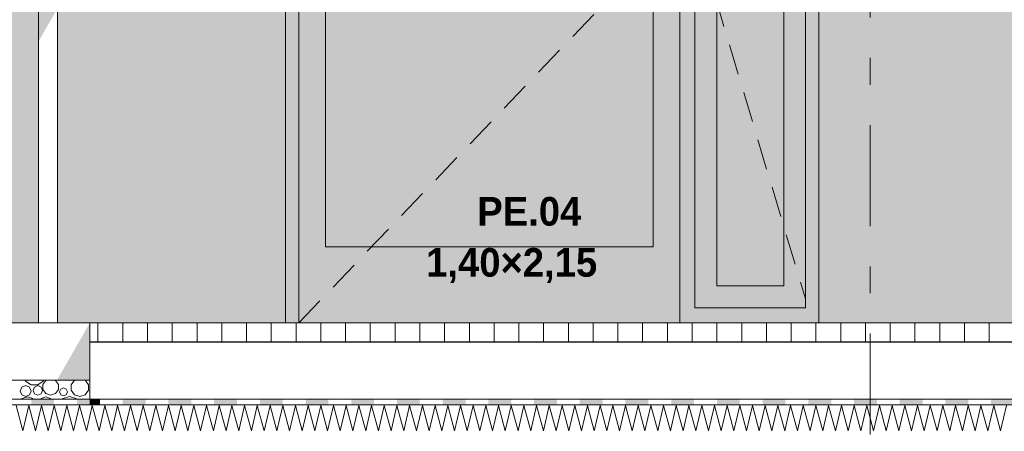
# Model space of a CAD drawing. Header units: millimetres. Extents: x -36476 to 2373, y -53000 to 10500.
# Tile 42 of 68: x -18991 to -16405, y 3276 to 4355. Entities that reach past the tile are written whole.
import ezdxf
from ezdxf.enums import TextEntityAlignment as Align

# ---------------------------------------------------------------- set-up
doc = ezdxf.new("R2010")
doc.units = ezdxf.units.MM
doc.header["$MEASUREMENT"] = 0
for name, pattern in [('_TIRET COURT 1', [150, 75, -75]), ('Axe', [546.805537, 264.583325, -105.833328, 70.555556, -105.833328]), ('Wipeout_Contour', [1000, 0, -1000])]:
    doc.linetypes.add(name, pattern=pattern)
for name, color, linetype in [('Nouveau_0', 7, 'Continuous'), ('Nouveau_2D - Dessin général', 7, 'Continuous'), ('Nouveau_2D - Etiquettes 50ème', 7, 'Continuous'), ('Nouveau__Constr - Poteaux', 7, 'Continuous'), ('Nouveau__Grille structurelle (axe_trame)', 7, 'Continuous'), ('Nouveau__Murs ext - Périphériques', 7, 'Continuous'), ('Nouveau__Sols - Dalles', 7, 'Continuous'), ('Nouveau_Portes Archicad', 7, 'Continuous')]:
    doc.layers.add(name, color=color, linetype=linetype)
doc.styles.add('STYLE_GENERE_1', font='arial.ttf')
doc.styles.add('STYLE_GENERE_3', font='GOTHIC.TTF')

# ---------------------------------------------------------------- blocks, each defined once
blk = doc.blocks.new('Élément de coupe_98')
at = {"layer": 'Nouveau__Murs ext - Périphériques', "linetype": 'Continuous', "lineweight": 13}
for points in [[(-25725.7, 4425.3), (-24825.7, 4425.3), (-24818.7, 4447.5), (-24824.5, 4447.5), (-24814.7, 4465.4), (-24807.7, 4465.4), (-24807.7, 4449.1), (-24804.7, 4449.1), (-24795.3, 4465.4), (-23234.7, 4465.4), (-23245.7, 4445.3), (-23245.7, 4425.3), (-22345.7, 4425.3), (-22338.7, 4447.5), (-22344.5, 4447.5), (-22334.7, 4465.4), (-22327.7, 4465.4), (-22327.7, 4449.1), (-22324.7, 4449.1), (-22315.3, 4465.4), (-20754.7, 4465.4), (-20765.7, 4445.3), (-20765.7, 4425.3), (-19962.5, 4425.3), (-20458.8, 3560), (-18941.4, 3560), (-18941.4, 6060), (-18961.4, 6060), (-18961.4, 4435), (-18981.4, 4435), (-18981.4, 6060), (-18978.9, 6060), (-18978.9, 6121.7), (-18989.4, 6121.7), (-19792.2, 4722.1), (-19792.2, 4540.6), (-19795.2, 4540.6), (-19795.2, 4553.4), (-20689.2, 4553.4), (-20689.2, 4540.6), (-20692.2, 4540.6), (-20692.2, 4557), (-22272.2, 4557), (-22272.2, 4540.6), (-22275.2, 4540.6), (-22275.2, 4553.4), (-23169.2, 4553.4), (-23169.2, 4540.6), (-23172.2, 4540.6), (-23172.2, 4557), (-24752.2, 4557), (-24752.2, 4540.6), (-24755.2, 4540.6), (-24755.2, 4553.4), (-25649.2, 4553.4), (-25649.2, 4540.6), (-25652.2, 4540.6), (-25652.2, 6060), (-25704.7, 5968.4), (-25704.7, 4483.8), (-25725.7, 4445.3)], [(-13994.4, 6060), (-18891.4, 6060), (-18891.4, 3560), (-18292.6, 3560), (-18292.6, 5710), (-16892.6, 5710), (-16892.6, 3560), (-15417.9, 3560), (-15392.6, 3604.1), (-15392.6, 5710), (-14184.7, 5710), (-13994.4, 6041.7)]]:
    blk.add_hatch(color=7, dxfattribs=at).paths.add_polyline_path(points)
blk = doc.blocks.new('Élément de coupe_99')
at = {"layer": 'Nouveau_Portes Archicad', "linetype": 'Continuous', "lineweight": 13}
for points in [[(-18292.6, 5650), (-18257.6, 5650), (-17257.6, 5650), (-17217.6, 5650), (-16927.6, 5650), (-16892.6, 5650), (-16892.6, 5710), (-18292.6, 5710)], [(-18292.6, 3560), (-18257.6, 3560), (-18257.6, 5650), (-18292.6, 5650)], [(-18257.6, 5650), (-18257.6, 5600), (-18187.6, 5600), (-17327.6, 5600), (-17257.6, 5600), (-17257.6, 5650)], [(-17257.6, 3560), (-17217.6, 3560), (-17217.6, 3600), (-17217.6, 5650), (-17257.6, 5650)], [(-16927.6, 5650), (-17217.6, 5650), (-17217.6, 5593), (-17160.6, 5593), (-16984.6, 5593), (-16927.6, 5593)], [(-16927.6, 5650), (-16927.6, 3600), (-16927.6, 3560), (-16892.6, 3560), (-16892.6, 5650)], [(-18257.6, 5600), (-18257.6, 3760), (-18187.6, 3760), (-18187.6, 5600)], [(-18187.6, 3760), (-17327.6, 3760), (-17327.6, 4445.2), (-17328.4, 4446.1), (-17330.7, 4450.4), (-17332.1, 4455.1), (-17332.6, 4460), (-17332.1, 4464.9), (-17330.7, 4469.6), (-17328.4, 4473.9), (-17327.6, 4474.8), (-17327.6, 4545.2), (-17328.4, 4546.1), (-17330.7, 4550.4), (-17331.4, 4553), (-17417.6, 4553), (-17417.6, 4567), (-17331.4, 4567), (-17330.7, 4569.6), (-17328.4, 4573.9), (-17327.6, 4574.8), (-17327.6, 5600), (-18187.6, 5600)], [(-17257.6, 5600), (-17327.6, 5600), (-17327.6, 4574.8), (-17325.2, 4577.7), (-17321.5, 4580.8), (-17317.1, 4583.1), (-17312.4, 4584.5), (-17307.6, 4585), (-17302.7, 4584.5), (-17298, 4583.1), (-17293.7, 4580.8), (-17289.9, 4577.7), (-17286.8, 4573.9), (-17284.5, 4569.6), (-17283, 4564.9), (-17282.6, 4560), (-17283, 4555.1), (-17284.5, 4550.4), (-17286.8, 4546.1), (-17289.9, 4542.3), (-17293.7, 4539.2), (-17298, 4536.9), (-17302.7, 4535.5), (-17307.6, 4535), (-17312.4, 4535.5), (-17317.1, 4536.9), (-17321.5, 4539.2), (-17325.2, 4542.3), (-17327.6, 4545.2), (-17327.6, 4474.8), (-17325.2, 4477.7), (-17321.5, 4480.8), (-17317.1, 4483.1), (-17312.4, 4484.5), (-17307.6, 4485), (-17302.7, 4484.5), (-17298, 4483.1), (-17293.7, 4480.8), (-17289.9, 4477.7), (-17286.8, 4473.9), (-17284.5, 4469.6), (-17283, 4464.9), (-17282.6, 4460), (-17283, 4455.1), (-17284.5, 4450.4), (-17286.8, 4446.1), (-17289.9, 4442.3), (-17293.7, 4439.2), (-17298, 4436.9), (-17302.7, 4435.5), (-17307.6, 4435), (-17312.4, 4435.5), (-17317.1, 4436.9), (-17321.5, 4439.2), (-17325.2, 4442.3), (-17327.6, 4445.2), (-17327.6, 3760), (-17257.6, 3760)], [(-17160.6, 5593), (-17217.6, 5593), (-17217.6, 3657), (-17160.6, 3657)], [(-16984.6, 3657), (-16984.6, 5593), (-17160.6, 5593), (-17160.6, 3657)], [(-16984.6, 3657), (-16927.6, 3657), (-16927.6, 5593), (-16984.6, 5593)], [(-17330.7, 4569.6), (-17331.4, 4567), (-17307.6, 4567), (-17306.2, 4566.9), (-17304.9, 4566.5), (-17303.7, 4565.8), (-17302.6, 4564.9), (-17301.7, 4563.9), (-17301.1, 4562.7), (-17300.7, 4561.4), (-17300.6, 4560), (-17300.7, 4558.6), (-17301.1, 4557.3), (-17301.7, 4556.1), (-17302.6, 4555.1), (-17303.7, 4554.2), (-17304.9, 4553.5), (-17306.2, 4553.1), (-17307.6, 4553), (-17331.4, 4553), (-17330.7, 4550.4), (-17328.4, 4546.1), (-17325.2, 4542.3), (-17321.5, 4539.2), (-17317.1, 4536.9), (-17312.4, 4535.5), (-17307.6, 4535), (-17302.7, 4535.5), (-17298, 4536.9), (-17293.7, 4539.2), (-17289.9, 4542.3), (-17286.8, 4546.1), (-17284.5, 4550.4), (-17283, 4555.1), (-17282.6, 4560), (-17283, 4564.9), (-17284.5, 4569.6), (-17286.8, 4573.9), (-17289.9, 4577.7), (-17293.7, 4580.8), (-17298, 4583.1), (-17302.7, 4584.5), (-17307.6, 4585), (-17312.4, 4584.5), (-17317.1, 4583.1), (-17321.5, 4580.8), (-17325.2, 4577.7), (-17328.4, 4573.9)], [(-17326.6, 4567), (-17417.6, 4567), (-17417.6, 4566.9), (-17326.4, 4566.9)], [(-17326.4, 4566.9), (-17417.6, 4566.9), (-17417.6, 4566.5), (-17326.2, 4566.5)], [(-17326.2, 4566.5), (-17417.6, 4566.5), (-17417.6, 4565.8), (-17326.1, 4565.8)], [(-17326.1, 4565.8), (-17417.6, 4565.8), (-17417.6, 4564.9), (-17325.9, 4564.9)], [(-17325.9, 4564.9), (-17417.6, 4564.9), (-17417.6, 4563.9), (-17325.8, 4563.9)], [(-17325.8, 4563.9), (-17417.6, 4563.9), (-17417.6, 4562.7), (-17325.7, 4562.7)], [(-17325.7, 4562.7), (-17417.6, 4562.7), (-17417.6, 4561.4), (-17325.7, 4561.4)], [(-17325.7, 4561.4), (-17417.6, 4561.4), (-17417.6, 4560), (-17325.6, 4560)], [(-17325.6, 4560), (-17417.6, 4560), (-17417.6, 4558.6), (-17325.7, 4558.6)], [(-17325.7, 4558.6), (-17417.6, 4558.6), (-17417.6, 4557.3), (-17325.7, 4557.3)], [(-17325.7, 4557.3), (-17417.6, 4557.3), (-17417.6, 4556.1), (-17325.8, 4556.1)], [(-17325.8, 4556.1), (-17417.6, 4556.1), (-17417.6, 4555.1), (-17325.9, 4555.1)], [(-17325.9, 4555.1), (-17417.6, 4555.1), (-17417.6, 4554.2), (-17326.1, 4554.2)], [(-17326.1, 4554.2), (-17417.6, 4554.2), (-17417.6, 4553.5), (-17326.2, 4553.5)], [(-17326.2, 4553.5), (-17417.6, 4553.5), (-17417.6, 4553.1), (-17326.4, 4553.1)], [(-17326.4, 4553.1), (-17417.6, 4553.1), (-17417.6, 4553), (-17326.6, 4553)], [(-17317.1, 4567), (-17326.6, 4567), (-17326.4, 4566.9), (-17316.4, 4566.9)], [(-17316.4, 4553.1), (-17326.4, 4553.1), (-17326.6, 4553), (-17317.1, 4553)], [(-17316.4, 4566.9), (-17326.4, 4566.9), (-17326.2, 4566.5), (-17315.7, 4566.5)], [(-17315.7, 4553.5), (-17326.2, 4553.5), (-17326.4, 4553.1), (-17316.4, 4553.1)], [(-17315.7, 4566.5), (-17326.2, 4566.5), (-17326.1, 4565.8), (-17315.1, 4565.8)], [(-17315.1, 4554.2), (-17326.1, 4554.2), (-17326.2, 4553.5), (-17315.7, 4553.5)], [(-17315.1, 4565.8), (-17326.1, 4565.8), (-17325.9, 4564.9), (-17314.5, 4564.9)], [(-17314.5, 4555.1), (-17325.9, 4555.1), (-17326.1, 4554.2), (-17315.1, 4554.2)], [(-17314.5, 4564.9), (-17325.9, 4564.9), (-17325.8, 4563.9), (-17314.1, 4563.9)], [(-17314.1, 4556.1), (-17325.8, 4556.1), (-17325.9, 4555.1), (-17314.5, 4555.1)], [(-17314.1, 4563.9), (-17325.8, 4563.9), (-17325.7, 4562.7), (-17313.7, 4562.7)], [(-17313.7, 4557.3), (-17325.7, 4557.3), (-17325.8, 4556.1), (-17314.1, 4556.1)], [(-17313.7, 4562.7), (-17325.7, 4562.7), (-17325.7, 4561.4), (-17313.5, 4561.4)], [(-17313.5, 4561.4), (-17325.7, 4561.4), (-17325.6, 4560), (-17313.4, 4560)], [(-17313.4, 4560), (-17325.6, 4560), (-17325.7, 4558.6), (-17313.5, 4558.6)], [(-17313.5, 4558.6), (-17325.7, 4558.6), (-17325.7, 4557.3), (-17313.7, 4557.3)], [(-17310.1, 4567), (-17317.1, 4567), (-17316.4, 4566.9), (-17308.9, 4566.9)], [(-17308.9, 4553.1), (-17316.4, 4553.1), (-17317.1, 4553), (-17310.1, 4553)], [(-17308.9, 4566.9), (-17316.4, 4566.9), (-17315.7, 4566.5), (-17307.7, 4566.5)], [(-17307.7, 4553.5), (-17315.7, 4553.5), (-17316.4, 4553.1), (-17308.9, 4553.1)], [(-17307.7, 4566.5), (-17315.7, 4566.5), (-17315.1, 4565.8), (-17306.6, 4565.8)], [(-17306.6, 4554.2), (-17315.1, 4554.2), (-17315.7, 4553.5), (-17307.7, 4553.5)], [(-17306.6, 4565.8), (-17315.1, 4565.8), (-17314.5, 4564.9), (-17305.7, 4564.9)], [(-17305.7, 4555.1), (-17314.5, 4555.1), (-17315.1, 4554.2), (-17306.6, 4554.2)], [(-17305.7, 4564.9), (-17314.5, 4564.9), (-17314.1, 4563.9), (-17304.9, 4563.9)], [(-17304.9, 4556.1), (-17314.1, 4556.1), (-17314.5, 4555.1), (-17305.7, 4555.1)], [(-17304.9, 4563.9), (-17314.1, 4563.9), (-17313.7, 4562.7), (-17304.3, 4562.7)], [(-17304.3, 4557.3), (-17313.7, 4557.3), (-17314.1, 4556.1), (-17304.9, 4556.1)], [(-17304.3, 4562.7), (-17313.7, 4562.7), (-17313.5, 4561.4), (-17304, 4561.4)], [(-17304, 4558.6), (-17313.5, 4558.6), (-17313.7, 4557.3), (-17304.3, 4557.3)], [(-17304, 4561.4), (-17313.5, 4561.4), (-17313.4, 4560), (-17303.8, 4560)], [(-17303.8, 4560), (-17313.4, 4560), (-17313.5, 4558.6), (-17304, 4558.6)], [(-17307.6, 4567), (-17310.1, 4567), (-17308.9, 4566.9), (-17306.2, 4566.9)], [(-17306.2, 4553.1), (-17308.9, 4553.1), (-17310.1, 4553), (-17307.6, 4553)], [(-17306.2, 4566.9), (-17308.9, 4566.9), (-17307.7, 4566.5), (-17304.9, 4566.5)], [(-17304.9, 4553.5), (-17307.7, 4553.5), (-17308.9, 4553.1), (-17306.2, 4553.1)], [(-17304.9, 4566.5), (-17307.7, 4566.5), (-17306.6, 4565.8), (-17303.7, 4565.8)], [(-17303.7, 4554.2), (-17306.6, 4554.2), (-17307.7, 4553.5), (-17304.9, 4553.5)], [(-17303.7, 4565.8), (-17306.6, 4565.8), (-17305.7, 4564.9), (-17302.6, 4564.9)], [(-17302.6, 4555.1), (-17305.7, 4555.1), (-17306.6, 4554.2), (-17303.7, 4554.2)], [(-17302.6, 4564.9), (-17305.7, 4564.9), (-17304.9, 4563.9), (-17301.7, 4563.9)], [(-17301.7, 4556.1), (-17304.9, 4556.1), (-17305.7, 4555.1), (-17302.6, 4555.1)], [(-17301.7, 4563.9), (-17304.9, 4563.9), (-17304.3, 4562.7), (-17301.1, 4562.7)], [(-17301.1, 4557.3), (-17304.3, 4557.3), (-17304.9, 4556.1), (-17301.7, 4556.1)], [(-17301.1, 4562.7), (-17304.3, 4562.7), (-17304, 4561.4), (-17300.7, 4561.4)], [(-17300.7, 4558.6), (-17304, 4558.6), (-17304.3, 4557.3), (-17301.1, 4557.3)], [(-17300.7, 4561.4), (-17304, 4561.4), (-17303.8, 4560), (-17300.6, 4560)], [(-17300.6, 4560), (-17303.8, 4560), (-17304, 4558.6), (-17300.7, 4558.6)], [(-17313.6, 4447), (-17301.6, 4447), (-17301.6, 4473), (-17313.6, 4473)], [(-18257.6, 3760), (-18257.6, 3560), (-17257.6, 3560), (-17257.6, 3760), (-17327.6, 3760), (-18187.6, 3760)], [(-17217.6, 3657), (-17217.6, 3600), (-16927.6, 3600), (-16927.6, 3657), (-16984.6, 3657), (-17160.6, 3657)], [(-17217.6, 3600), (-17217.6, 3560), (-16927.6, 3560), (-16927.6, 3600)]]:
    blk.add_hatch(color=7, dxfattribs=at).paths.add_polyline_path(points)
h = blk.add_hatch(color=7, dxfattribs=at)
h.paths.add_polyline_path([(-17332.6, 4460), (-17332.1, 4455.1), (-17330.7, 4450.4), (-17328.4, 4446.1), (-17325.2, 4442.3), (-17321.5, 4439.2), (-17317.1, 4436.9), (-17312.4, 4435.5), (-17307.6, 4435), (-17302.7, 4435.5), (-17298, 4436.9), (-17293.7, 4439.2), (-17289.9, 4442.3), (-17286.8, 4446.1), (-17284.5, 4450.4), (-17283, 4455.1), (-17282.6, 4460), (-17283, 4464.9), (-17284.5, 4469.6), (-17286.8, 4473.9), (-17289.9, 4477.7), (-17293.7, 4480.8), (-17298, 4483.1), (-17302.7, 4484.5), (-17307.6, 4485), (-17312.4, 4484.5), (-17317.1, 4483.1), (-17321.5, 4480.8), (-17325.2, 4477.7), (-17328.4, 4473.9), (-17330.7, 4469.6), (-17332.1, 4464.9)])
h.paths.add_polyline_path([(-17301.6, 4447), (-17313.6, 4447), (-17313.6, 4473), (-17301.6, 4473)], flags=0)
at = {"layer": 'Nouveau_Portes Archicad', "color": 7, "linetype": 'Continuous', "lineweight": 5}
for p, q in [((-18292.6, 3560), (-18292.6, 5710)), ((-18292.6, 5710), (-16892.6, 5710)), ((-16892.6, 5710), (-16892.6, 3560))]:
    blk.add_line(p, q, dxfattribs=at)
at = {"layer": 'Nouveau_Portes Archicad', "color": 7, "linetype": 'Continuous', "lineweight": 13}
for p, q in [((-18257.6, 5650), (-18202.3, 5592.2)), ((-18257.6, 5650), (-18257.6, 5600)), ((-17257.6, 5650), (-18257.6, 5650)), ((-17257.6, 5600), (-17257.6, 5650)), ((-17217.6, 5650), (-17217.6, 3600)), ((-16927.6, 5650), (-17217.6, 5650)), ((-16927.6, 3600), (-16927.6, 5650)), ((-16927.6, 5626.6), (-16940.5, 5583.4)), ((-18257.6, 5600), (-18257.6, 3760)), ((-18187.6, 3760), (-18187.6, 5600)), ((-18187.6, 5600), (-17327.6, 5600)), ((-17327.6, 5600), (-17327.6, 4574.8)), ((-17257.6, 3760), (-17257.6, 5600)), ((-17160.6, 5593), (-17160.6, 3657)), ((-16984.6, 5593), (-17160.6, 5593)), ((-16984.6, 3657), (-16984.6, 5593)), ((-18167.7, 5556.1), (-18112.4, 5498.3)), ((-16954.9, 5535.5), (-16977.8, 5458.8)), ((-18077.8, 5462.2), (-18022.5, 5404.4)), ((-16992.2, 5410.9), (-17015.1, 5334.3)), ((-17987.9, 5368.2), (-17932.6, 5310.4)), ((-17898, 5274.3), (-17842.7, 5216.5)), ((-17029.5, 5286.4), (-17052.4, 5209.8)), ((-17808.2, 5180.4), (-17752.9, 5122.6)), ((-17066.8, 5161.9), (-17089.7, 5085.2)), ((-17718.3, 5086.5), (-17663, 5028.7)), ((-17104.1, 5037.3), (-17127, 4960.7)), ((-17628.4, 4992.5), (-17573.1, 4934.7)), ((-17141.4, 4912.8), (-17160.6, 4848.7)), ((-17538.5, 4898.6), (-17483.2, 4840.8)), ((-17160.6, 4848.7), (-17164.3, 4836.2)), ((-17448.7, 4804.7), (-17393.3, 4746.9)), ((-17178.7, 4788.3), (-17201.6, 4711.6)), ((-17358.8, 4710.8), (-17312.9, 4662.8)), ((-17204.6, 4701.6), (-17217.6, 4658.4)), ((-17312.9, 4662.8), (-17257.6, 4605)), ((-17287, 4574.2), (-17257.6, 4605)), ((-17328.4, 4573.9), (-17325.2, 4577.7)), ((-17325.2, 4577.7), (-17321.5, 4580.8)), ((-17321.5, 4580.8), (-17317.1, 4583.1)), ((-17317.1, 4583.1), (-17312.4, 4584.5)), ((-17312.4, 4584.5), (-17307.6, 4585)), ((-17307.6, 4585), (-17302.7, 4584.5)), ((-17302.7, 4584.5), (-17298, 4583.1)), ((-17298, 4583.1), (-17293.7, 4580.8)), ((-17293.7, 4580.8), (-17289.9, 4577.7)), ((-17289.9, 4577.7), (-17286.8, 4573.9)), ((-17204.6, 4548.4), (-17217.6, 4591.6)), ((-17417.6, 4567), (-17417.6, 4566.9)), ((-17326.6, 4567), (-17417.6, 4567)), ((-17417.6, 4566.9), (-17417.6, 4566.5)), ((-17417.6, 4566.5), (-17417.6, 4565.8)), ((-17417.6, 4565.8), (-17417.6, 4564.9)), ((-17417.6, 4564.9), (-17417.6, 4563.9)), ((-17417.6, 4563.9), (-17417.6, 4562.7)), ((-17417.6, 4562.7), (-17417.6, 4561.4)), ((-17417.6, 4561.4), (-17417.6, 4560)), ((-17417.6, 4560), (-17417.6, 4558.6)), ((-17417.6, 4558.6), (-17417.6, 4557.3)), ((-17417.6, 4557.3), (-17417.6, 4556.1)), ((-17417.6, 4556.1), (-17417.6, 4555.1)), ((-17417.6, 4555.1), (-17417.6, 4554.2)), ((-17417.6, 4554.2), (-17417.6, 4553.5)), ((-17417.6, 4553.5), (-17417.6, 4553.1)), ((-17417.6, 4553.1), (-17417.6, 4553)), ((-17326.6, 4553), (-17417.6, 4553)), ((-17331.4, 4567), (-17330.7, 4569.6)), ((-17330.7, 4550.4), (-17331.4, 4553)), ((-17330.7, 4569.6), (-17328.4, 4573.9)), ((-17328.4, 4546.1), (-17330.7, 4550.4)), ((-17317.1, 4567), (-17326.6, 4567)), ((-17317.1, 4553), (-17326.6, 4553)), ((-17310.1, 4567), (-17317.1, 4567)), ((-17310.1, 4553), (-17317.1, 4553)), ((-17315.1, 4565.8), (-17314.5, 4564.9)), ((-17314.5, 4555.1), (-17315.1, 4554.2)), ((-17314.5, 4564.9), (-17314.1, 4563.9)), ((-17314.1, 4556.1), (-17314.5, 4555.1)), ((-17314.1, 4563.9), (-17313.7, 4562.7)), ((-17313.7, 4557.3), (-17314.1, 4556.1)), ((-17313.7, 4562.7), (-17313.5, 4561.4)), ((-17313.5, 4558.6), (-17313.7, 4557.3)), ((-17313.5, 4561.4), (-17313.4, 4560)), ((-17313.4, 4560), (-17313.5, 4558.6)), ((-17307.6, 4567), (-17310.1, 4567)), ((-17307.6, 4553), (-17310.1, 4553)), ((-17307.6, 4567), (-17306.2, 4566.9)), ((-17306.2, 4553.1), (-17307.6, 4553)), ((-17306.6, 4565.8), (-17305.7, 4564.9)), ((-17305.7, 4555.1), (-17306.6, 4554.2)), ((-17306.2, 4566.9), (-17304.9, 4566.5)), ((-17304.9, 4553.5), (-17306.2, 4553.1)), ((-17305.7, 4564.9), (-17304.9, 4563.9)), ((-17304.9, 4556.1), (-17305.7, 4555.1)), ((-17304.9, 4566.5), (-17303.7, 4565.8)), ((-17304.9, 4563.9), (-17304.3, 4562.7)), ((-17304.3, 4557.3), (-17304.9, 4556.1)), ((-17303.7, 4554.2), (-17304.9, 4553.5)), ((-17304.3, 4562.7), (-17304, 4561.4)), ((-17304, 4558.6), (-17304.3, 4557.3)), ((-17304, 4561.4), (-17303.8, 4560)), ((-17303.8, 4560), (-17304, 4558.6)), ((-17303.7, 4565.8), (-17302.6, 4564.9)), ((-17302.6, 4555.1), (-17303.7, 4554.2)), ((-17302.6, 4564.9), (-17301.7, 4563.9)), ((-17301.7, 4556.1), (-17302.6, 4555.1)), ((-17301.7, 4563.9), (-17301.1, 4562.7)), ((-17301.1, 4557.3), (-17301.7, 4556.1)), ((-17301.1, 4562.7), (-17300.7, 4561.4)), ((-17300.7, 4558.6), (-17301.1, 4557.3)), ((-17300.7, 4561.4), (-17300.6, 4560)), ((-17300.6, 4560), (-17300.7, 4558.6)), ((-17286.8, 4573.9), (-17284.5, 4569.6)), ((-17284.5, 4550.4), (-17286.8, 4546.1)), ((-17284.5, 4569.6), (-17283, 4564.9)), ((-17283, 4555.1), (-17284.5, 4550.4)), ((-17283, 4564.9), (-17282.6, 4560)), ((-17282.6, 4560), (-17283, 4555.1)), ((-17358.8, 4499.2), (-17320.8, 4538.9)), ((-17325.2, 4542.3), (-17328.4, 4546.1)), ((-17327.6, 4545.2), (-17327.6, 4474.8)), ((-17321.5, 4539.2), (-17325.2, 4542.3)), ((-17317.1, 4536.9), (-17321.5, 4539.2)), ((-17312.4, 4535.5), (-17317.1, 4536.9)), ((-17307.6, 4535), (-17312.4, 4535.5)), ((-17302.7, 4535.5), (-17307.6, 4535)), ((-17298, 4536.9), (-17302.7, 4535.5)), ((-17293.7, 4539.2), (-17298, 4536.9)), ((-17289.9, 4542.3), (-17293.7, 4539.2)), ((-17286.8, 4546.1), (-17289.9, 4542.3)), ((-17178.7, 4461.7), (-17201.6, 4538.4)), ((-17330.7, 4469.6), (-17328.4, 4473.9)), ((-17328.4, 4473.9), (-17325.2, 4477.7)), ((-17325.2, 4477.7), (-17321.5, 4480.8)), ((-17321.5, 4480.8), (-17317.1, 4483.1)), ((-17317.1, 4483.1), (-17312.4, 4484.5)), ((-17301.6, 4473), (-17313.6, 4473)), ((-17313.6, 4473), (-17313.6, 4447)), ((-17312.4, 4484.5), (-17307.6, 4485)), ((-17307.6, 4485), (-17302.7, 4484.5)), ((-17302.7, 4484.5), (-17298, 4483.1)), ((-17301.6, 4447), (-17301.6, 4473)), ((-17298, 4483.1), (-17293.7, 4480.8)), ((-17293.7, 4480.8), (-17289.9, 4477.7)), ((-17289.9, 4477.7), (-17286.8, 4473.9)), ((-17286.8, 4473.9), (-17284.5, 4469.6)), ((-17448.7, 4405.3), (-17393.3, 4463.1)), ((-17332.6, 4460), (-17332.1, 4464.9)), ((-17332.1, 4455.1), (-17332.6, 4460)), ((-17332.1, 4464.9), (-17330.7, 4469.6)), ((-17330.7, 4450.4), (-17332.1, 4455.1)), ((-17328.4, 4446.1), (-17330.7, 4450.4)), ((-17313.6, 4447), (-17301.6, 4447)), ((-17284.5, 4450.4), (-17286.8, 4446.1)), ((-17284.5, 4469.6), (-17283, 4464.9)), ((-17283, 4455.1), (-17284.5, 4450.4)), ((-17283, 4464.9), (-17282.6, 4460)), ((-17282.6, 4460), (-17283, 4455.1)), ((-17325.2, 4442.3), (-17328.4, 4446.1)), ((-17327.6, 4445.2), (-17327.6, 3760)), ((-17321.5, 4439.2), (-17325.2, 4442.3)), ((-17317.1, 4436.9), (-17321.5, 4439.2)), ((-17312.4, 4435.5), (-17317.1, 4436.9)), ((-17307.6, 4435), (-17312.4, 4435.5)), ((-17302.7, 4435.5), (-17307.6, 4435)), ((-17298, 4436.9), (-17302.7, 4435.5)), ((-17293.7, 4439.2), (-17298, 4436.9)), ((-17289.9, 4442.3), (-17293.7, 4439.2)), ((-17286.8, 4446.1), (-17289.9, 4442.3)), ((-17160.6, 4401.3), (-17164.3, 4413.8)), ((-17141.4, 4337.2), (-17160.6, 4401.3)), ((-17538.5, 4311.4), (-17483.2, 4369.2)), ((-17628.4, 4217.5), (-17573.1, 4275.3)), ((-17104.1, 4212.7), (-17127, 4289.3)), ((-17718.3, 4123.5), (-17663, 4181.3)), ((-17066.8, 4088.1), (-17089.7, 4164.8)), ((-17808.2, 4029.6), (-17752.9, 4087.4)), ((-17029.5, 3963.6), (-17052.4, 4040.2)), ((-17898, 3935.7), (-17842.7, 3993.5)), ((-16992.2, 3839.1), (-17015.1, 3915.7)), ((-17987.9, 3841.8), (-17932.6, 3899.6)), ((-18077.8, 3747.8), (-18022.5, 3805.6)), ((-16954.9, 3714.5), (-16977.8, 3791.2)), ((-18257.6, 3760), (-18257.6, 3560)), ((-17327.6, 3760), (-18187.6, 3760)), ((-17257.6, 3560), (-17257.6, 3760)), ((-18167.7, 3653.9), (-18112.4, 3711.7)), ((-17160.6, 3657), (-16984.6, 3657)), ((-16927.6, 3623.4), (-16940.5, 3666.6)), ((-18257.6, 3560), (-18202.3, 3617.8)), ((-17217.6, 3600), (-16927.6, 3600))]:
    blk.add_line(p, q, dxfattribs=at)
blk = doc.blocks.new('*X121')
at = {"layer": 'Nouveau__Sols - Dalles', "color": 7, "linetype": 'Continuous', "lineweight": 5}
for p, q in [((-18985, 3391.3), (-18989.1, 3381.2)), ((-18974.8, 3395.5), (-18985, 3391.3)), ((-18976.2, 3410), (-18974.9, 3407.3)), ((-18974.9, 3407.3), (-18960.4, 3398)), ((-18964.7, 3391.3), (-18974.8, 3395.5)), ((-18960.6, 3381.2), (-18964.7, 3391.3)), ((-18960.4, 3398), (-18943.2, 3398)), ((-18951.8, 3391.9), (-18955.5, 3383)), ((-18942.9, 3395.5), (-18951.8, 3391.9)), ((-18943.2, 3398), (-18928.7, 3407.3)), ((-18934.1, 3391.9), (-18942.9, 3395.5)), ((-18930.4, 3383), (-18934.1, 3391.9)), ((-18921.8, 3409.1), (-18929.5, 3398.4)), ((-18929.5, 3398.4), (-18929.5, 3385.3)), ((-18928.7, 3407.3), (-18927.4, 3410)), ((-18918.9, 3410), (-18921.8, 3409.1)), ((-18896.7, 3409.1), (-18899.6, 3410)), ((-18889, 3398.4), (-18896.7, 3409.1)), ((-18889, 3385.3), (-18889, 3398.4)), ((-18882.9, 3386.5), (-18885.9, 3379.2)), ((-18875.6, 3389.5), (-18882.9, 3386.5)), ((-18880.9, 3410), (-18880, 3409.7)), ((-18880, 3409.7), (-18879.1, 3410)), ((-18868.3, 3386.5), (-18875.6, 3389.5)), ((-18865.2, 3379.2), (-18868.3, 3386.5)), ((-18846.4, 3409.9), (-18855, 3398.1)), ((-18855, 3398.1), (-18855, 3383.5)), ((-18846.2, 3410), (-18846.4, 3409.9)), ((-18818.6, 3409.9), (-18818.9, 3410)), ((-18810, 3398.1), (-18818.6, 3409.9)), ((-18810, 3383.5), (-18810, 3398.1)), ((-18989.1, 3381.2), (-18985, 3371.1)), ((-18984, 3361.8), (-18985.4, 3360)), ((-18985, 3371.1), (-18974.8, 3366.9)), ((-18970, 3366.4), (-18984, 3361.8)), ((-18974.8, 3366.9), (-18964.7, 3371.1)), ((-18956, 3361.8), (-18970, 3366.4)), ((-18964.7, 3371.1), (-18960.6, 3381.2)), ((-18954.7, 3360), (-18956, 3361.8)), ((-18955.5, 3383), (-18951.8, 3374.1)), ((-18951.8, 3374.1), (-18942.9, 3370.5)), ((-18942.9, 3370.5), (-18934.1, 3374.1)), ((-18934.3, 3361.7), (-18935.3, 3360)), ((-18922, 3366.1), (-18934.3, 3361.7)), ((-18934.1, 3374.1), (-18930.4, 3383)), ((-18929.5, 3385.3), (-18921.8, 3374.6)), ((-18909.7, 3361.7), (-18922, 3366.1)), ((-18921.8, 3374.6), (-18909.2, 3370.6)), ((-18908.7, 3360), (-18909.7, 3361.7)), ((-18909.2, 3370.6), (-18896.7, 3374.6)), ((-18896.7, 3374.6), (-18889, 3385.3)), ((-18885.9, 3379.2), (-18882.9, 3371.8)), ((-18882.9, 3371.8), (-18875.6, 3368.8)), ((-18876.5, 3362.1), (-18878.3, 3360)), ((-18859.9, 3366.9), (-18876.5, 3362.1)), ((-18875.6, 3368.8), (-18868.3, 3371.8)), ((-18868.3, 3371.8), (-18865.2, 3379.2)), ((-18843.4, 3362.1), (-18859.9, 3366.9)), ((-18855, 3383.5), (-18846.4, 3371.6)), ((-18846.4, 3371.6), (-18832.5, 3367.1)), ((-18841.6, 3360), (-18843.4, 3362.1)), ((-18832.5, 3367.1), (-18818.6, 3371.6)), ((-18818.6, 3371.6), (-18810, 3383.5)), ((-18806.4, 3383.3), (-18807.3, 3381.2)), ((-18807.3, 3381.2), (-18806.4, 3379.2))]:
    blk.add_line(p, q, dxfattribs=at)
blk = doc.blocks.new('*X122')
at = {"layer": 'Nouveau__Sols - Dalles', "color": 7, "linetype": 'Continuous', "lineweight": 5}
for p, q in [((-19000, 3343.3), (-18982.1, 3276.7)), ((-18982.1, 3276.7), (-18966.7, 3343.3)), ((-18966.7, 3343.3), (-18948.8, 3276.7)), ((-18948.8, 3276.7), (-18933.3, 3343.3)), ((-18933.3, 3343.3), (-18915.5, 3276.7)), ((-18915.5, 3276.7), (-18900, 3343.3)), ((-18900, 3343.3), (-18882.1, 3276.7)), ((-18882.1, 3276.7), (-18866.7, 3343.3)), ((-18866.7, 3343.3), (-18848.8, 3276.7)), ((-18848.8, 3276.7), (-18833.3, 3343.3)), ((-18833.3, 3343.3), (-18815.5, 3276.7)), ((-18815.5, 3276.7), (-18806.4, 3315.6))]:
    blk.add_line(p, q, dxfattribs=at)
blk = doc.blocks.new('*X123')
at = {"layer": 'Nouveau__Sols - Dalles', "linetype": 'Continuous', "lineweight": 5}
for points in [[(-18900, 3360), (-18960, 3360), (-18960, 3345), (-18900, 3345)], [(-18806.4, 3360), (-18840, 3360), (-18840, 3345), (-18806.4, 3345)]]:
    blk.add_hatch(color=7, dxfattribs=at).paths.add_polyline_path(points)
blk = doc.blocks.new('Élément de coupe_116')
at = {"layer": 'Nouveau__Sols - Dalles', "color": 7, "linetype": 'Continuous', "lineweight": 5}
for p, q in [((-18806.4, 3410), (-26957.6, 3410)), ((-18806.4, 3345), (-27125.6, 3345))]:
    blk.add_line(p, q, dxfattribs=at)
at = {"layer": 'Nouveau__Sols - Dalles', "color": 7, "linetype": 'Continuous', "lineweight": 5, "flags": 128}
blk.add_lwpolyline([(-18806.4, 3360), (-26957.6, 3360), (-26975.6, 3360), (-27115.6, 3360), (-27125.6, 3360)], dxfattribs=at)
at = {"layer": 'Nouveau__Sols - Dalles', "lineweight": 0}
for name in ['*X121', '*X122', '*X123']:
    blk.add_blockref(name, (0, 0), dxfattribs=at)
blk = doc.blocks.new('*X164')
at = {"layer": 'Nouveau__Sols - Dalles', "color": 7, "linetype": 'Continuous', "lineweight": 5}
for p, q in [((-18806.4, 3315.6), (-18800, 3343.3)), ((-18800, 3343.3), (-18782.1, 3276.7)), ((-18782.1, 3276.7), (-18766.7, 3343.3)), ((-18766.7, 3343.3), (-18748.8, 3276.7)), ((-18748.8, 3276.7), (-18733.3, 3343.3)), ((-18733.3, 3343.3), (-18715.5, 3276.7)), ((-18715.5, 3276.7), (-18700, 3343.3)), ((-18700, 3343.3), (-18682.1, 3276.7)), ((-18682.1, 3276.7), (-18666.7, 3343.3)), ((-18666.7, 3343.3), (-18648.8, 3276.7)), ((-18648.8, 3276.7), (-18633.3, 3343.3)), ((-18633.3, 3343.3), (-18615.5, 3276.7)), ((-18615.5, 3276.7), (-18600, 3343.3)), ((-18600, 3343.3), (-18582.1, 3276.7)), ((-18582.1, 3276.7), (-18566.7, 3343.3)), ((-18566.7, 3343.3), (-18548.8, 3276.7)), ((-18548.8, 3276.7), (-18533.3, 3343.3)), ((-18533.3, 3343.3), (-18515.5, 3276.7)), ((-18515.5, 3276.7), (-18500, 3343.3)), ((-18500, 3343.3), (-18482.1, 3276.7)), ((-18482.1, 3276.7), (-18466.7, 3343.3)), ((-18466.7, 3343.3), (-18448.8, 3276.7)), ((-18448.8, 3276.7), (-18433.3, 3343.3)), ((-18433.3, 3343.3), (-18415.5, 3276.7)), ((-18415.5, 3276.7), (-18400, 3343.3)), ((-18400, 3343.3), (-18382.1, 3276.7)), ((-18382.1, 3276.7), (-18366.7, 3343.3)), ((-18366.7, 3343.3), (-18348.8, 3276.7)), ((-18348.8, 3276.7), (-18333.3, 3343.3)), ((-18333.3, 3343.3), (-18315.5, 3276.7)), ((-18315.5, 3276.7), (-18300, 3343.3)), ((-18300, 3343.3), (-18282.1, 3276.7)), ((-18282.1, 3276.7), (-18266.7, 3343.3)), ((-18266.7, 3343.3), (-18248.8, 3276.7)), ((-18248.8, 3276.7), (-18233.3, 3343.3)), ((-18233.3, 3343.3), (-18215.5, 3276.7)), ((-18215.5, 3276.7), (-18200, 3343.3)), ((-18200, 3343.3), (-18182.1, 3276.7)), ((-18182.1, 3276.7), (-18166.7, 3343.3)), ((-18166.7, 3343.3), (-18148.8, 3276.7)), ((-18148.8, 3276.7), (-18133.3, 3343.3)), ((-18133.3, 3343.3), (-18115.5, 3276.7)), ((-18115.5, 3276.7), (-18100, 3343.3)), ((-18100, 3343.3), (-18082.1, 3276.7)), ((-18082.1, 3276.7), (-18066.7, 3343.3)), ((-18066.7, 3343.3), (-18048.8, 3276.7)), ((-18048.8, 3276.7), (-18033.3, 3343.3)), ((-18033.3, 3343.3), (-18015.5, 3276.7)), ((-18015.5, 3276.7), (-18000, 3343.3)), ((-18000, 3343.3), (-17982.1, 3276.7)), ((-17982.1, 3276.7), (-17966.7, 3343.3)), ((-17966.7, 3343.3), (-17948.8, 3276.7)), ((-17948.8, 3276.7), (-17933.3, 3343.3)), ((-17933.3, 3343.3), (-17915.5, 3276.7)), ((-17915.5, 3276.7), (-17900, 3343.3)), ((-17900, 3343.3), (-17882.1, 3276.7)), ((-17882.1, 3276.7), (-17866.7, 3343.3)), ((-17866.7, 3343.3), (-17848.8, 3276.7)), ((-17848.8, 3276.7), (-17833.3, 3343.3)), ((-17833.3, 3343.3), (-17815.5, 3276.7)), ((-17815.5, 3276.7), (-17800, 3343.3)), ((-17800, 3343.3), (-17782.1, 3276.7)), ((-17782.1, 3276.7), (-17766.7, 3343.3)), ((-17766.7, 3343.3), (-17748.8, 3276.7)), ((-17748.8, 3276.7), (-17733.3, 3343.3)), ((-17733.3, 3343.3), (-17715.5, 3276.7)), ((-17715.5, 3276.7), (-17700, 3343.3)), ((-17700, 3343.3), (-17682.1, 3276.7)), ((-17682.1, 3276.7), (-17666.7, 3343.3)), ((-17666.7, 3343.3), (-17648.8, 3276.7)), ((-17648.8, 3276.7), (-17633.3, 3343.3)), ((-17633.3, 3343.3), (-17615.5, 3276.7)), ((-17615.5, 3276.7), (-17600, 3343.3)), ((-17600, 3343.3), (-17582.1, 3276.7)), ((-17582.1, 3276.7), (-17566.7, 3343.3)), ((-17566.7, 3343.3), (-17548.8, 3276.7)), ((-17548.8, 3276.7), (-17533.3, 3343.3)), ((-17533.3, 3343.3), (-17515.5, 3276.7)), ((-17515.5, 3276.7), (-17500, 3343.3)), ((-17500, 3343.3), (-17482.1, 3276.7)), ((-17482.1, 3276.7), (-17466.7, 3343.3)), ((-17466.7, 3343.3), (-17448.8, 3276.7)), ((-17448.8, 3276.7), (-17433.3, 3343.3)), ((-17433.3, 3343.3), (-17415.5, 3276.7)), ((-17415.5, 3276.7), (-17400, 3343.3)), ((-17400, 3343.3), (-17382.1, 3276.7)), ((-17382.1, 3276.7), (-17366.7, 3343.3)), ((-17366.7, 3343.3), (-17348.8, 3276.7)), ((-17348.8, 3276.7), (-17333.3, 3343.3)), ((-17333.3, 3343.3), (-17315.5, 3276.7)), ((-17315.5, 3276.7), (-17300, 3343.3)), ((-17300, 3343.3), (-17282.1, 3276.7)), ((-17282.1, 3276.7), (-17266.7, 3343.3)), ((-17266.7, 3343.3), (-17248.8, 3276.7)), ((-17248.8, 3276.7), (-17233.3, 3343.3)), ((-17233.3, 3343.3), (-17215.5, 3276.7)), ((-17215.5, 3276.7), (-17200, 3343.3)), ((-17200, 3343.3), (-17182.1, 3276.7)), ((-17182.1, 3276.7), (-17166.7, 3343.3)), ((-17166.7, 3343.3), (-17148.8, 3276.7)), ((-17148.8, 3276.7), (-17133.3, 3343.3)), ((-17133.3, 3343.3), (-17115.5, 3276.7)), ((-17115.5, 3276.7), (-17100, 3343.3)), ((-17100, 3343.3), (-17082.1, 3276.7)), ((-17082.1, 3276.7), (-17066.7, 3343.3)), ((-17066.7, 3343.3), (-17048.8, 3276.7)), ((-17048.8, 3276.7), (-17033.3, 3343.3)), ((-17033.3, 3343.3), (-17015.5, 3276.7)), ((-17015.5, 3276.7), (-17000, 3343.3)), ((-17000, 3343.3), (-16982.1, 3276.7)), ((-16982.1, 3276.7), (-16966.7, 3343.3)), ((-16966.7, 3343.3), (-16948.8, 3276.7)), ((-16948.8, 3276.7), (-16933.3, 3343.3)), ((-16933.3, 3343.3), (-16915.5, 3276.7)), ((-16915.5, 3276.7), (-16900, 3343.3)), ((-16900, 3343.3), (-16882.1, 3276.7)), ((-16882.1, 3276.7), (-16866.7, 3343.3)), ((-16866.7, 3343.3), (-16848.8, 3276.7)), ((-16848.8, 3276.7), (-16833.3, 3343.3)), ((-16833.3, 3343.3), (-16815.5, 3276.7)), ((-16815.5, 3276.7), (-16800, 3343.3)), ((-16800, 3343.3), (-16782.1, 3276.7)), ((-16782.1, 3276.7), (-16766.7, 3343.3)), ((-16766.7, 3343.3), (-16748.8, 3276.7)), ((-16748.8, 3276.7), (-16733.3, 3343.3)), ((-16733.3, 3343.3), (-16715.5, 3276.7)), ((-16715.5, 3276.7), (-16700, 3343.3)), ((-16700, 3343.3), (-16682.1, 3276.7)), ((-16682.1, 3276.7), (-16666.7, 3343.3)), ((-16666.7, 3343.3), (-16648.8, 3276.7)), ((-16648.8, 3276.7), (-16633.3, 3343.3)), ((-16633.3, 3343.3), (-16615.5, 3276.7)), ((-16615.5, 3276.7), (-16600, 3343.3)), ((-16600, 3343.3), (-16582.1, 3276.7)), ((-16582.1, 3276.7), (-16566.7, 3343.3)), ((-16566.7, 3343.3), (-16548.8, 3276.7)), ((-16548.8, 3276.7), (-16533.3, 3343.3)), ((-16533.3, 3343.3), (-16515.5, 3276.7)), ((-16515.5, 3276.7), (-16500, 3343.3)), ((-16500, 3343.3), (-16482.1, 3276.7)), ((-16482.1, 3276.7), (-16466.7, 3343.3)), ((-16466.7, 3343.3), (-16448.8, 3276.7)), ((-16448.8, 3276.7), (-16433.3, 3343.3)), ((-16433.3, 3343.3), (-16415.5, 3276.7)), ((-16415.5, 3276.7), (-16400, 3343.3))]:
    blk.add_line(p, q, dxfattribs=at)
blk = doc.blocks.new('*X165')
at = {"layer": 'Nouveau__Sols - Dalles', "linetype": 'Continuous', "lineweight": 5}
for points in [[(-18780, 3360), (-18806.4, 3360), (-18806.4, 3345), (-18780, 3345)], [(-18660, 3360), (-18720, 3360), (-18720, 3345), (-18660, 3345)], [(-18540, 3360), (-18600, 3360), (-18600, 3345), (-18540, 3345)], [(-18420, 3360), (-18480, 3360), (-18480, 3345), (-18420, 3345)], [(-18300, 3360), (-18360, 3360), (-18360, 3345), (-18300, 3345)], [(-18180, 3360), (-18240, 3360), (-18240, 3345), (-18180, 3345)], [(-18060, 3360), (-18120, 3360), (-18120, 3345), (-18060, 3345)], [(-17940, 3360), (-18000, 3360), (-18000, 3345), (-17940, 3345)], [(-17820, 3360), (-17880, 3360), (-17880, 3345), (-17820, 3345)], [(-17700, 3360), (-17760, 3360), (-17760, 3345), (-17700, 3345)], [(-17580, 3360), (-17640, 3360), (-17640, 3345), (-17580, 3345)], [(-17460, 3360), (-17520, 3360), (-17520, 3345), (-17460, 3345)], [(-17340, 3360), (-17400, 3360), (-17400, 3345), (-17340, 3345)], [(-17220, 3360), (-17280, 3360), (-17280, 3345), (-17220, 3345)], [(-17100, 3360), (-17160, 3360), (-17160, 3345), (-17100, 3345)], [(-16980, 3360), (-17040, 3360), (-17040, 3345), (-16980, 3345)], [(-16860, 3360), (-16920, 3360), (-16920, 3345), (-16860, 3345)], [(-16740, 3360), (-16800, 3360), (-16800, 3345), (-16740, 3345)], [(-16620, 3360), (-16680, 3360), (-16680, 3345), (-16620, 3345)], [(-16500, 3360), (-16560, 3360), (-16560, 3345), (-16500, 3345)], [(-16380, 3360), (-16440, 3360), (-16440, 3345), (-16380, 3345)]]:
    blk.add_hatch(color=7, dxfattribs=at).paths.add_polyline_path(points)
blk = doc.blocks.new('Élément de coupe_156')
at = {"layer": 'Nouveau__Sols - Dalles', "color": 7, "linetype": 'Continuous', "lineweight": 5}
blk.add_line((-11089.6, 3345), (-18806.4, 3345), dxfattribs=at)
at = {"layer": 'Nouveau__Sols - Dalles', "lineweight": 0}
blk.add_blockref('*X164', (0, 0), dxfattribs=at)
at = {"color": 254, "linetype": 'Wipeout_Contour', "lineweight": 0, "ltscale": 61454.718881}
blk.add_wipeout([(-18806.4, 3510), (-18806.4, 3360), (-11089.6, 3360), (-11089.6, 3510)], dxfattribs=at).dxf.layer = 'Nouveau__Sols - Dalles'
at = {"layer": 'Nouveau__Sols - Dalles', "color": 7, "linetype": 'Continuous', "lineweight": 5}
for p in [(-18806.4, 3410), (-11089.6, 3360)]:
    blk.add_line(p, (-18806.4, 3360), dxfattribs=at)
at = {"layer": 'Nouveau__Sols - Dalles', "lineweight": 0}
blk.add_blockref('*X165', (0, 0), dxfattribs=at)
at = {"color": 254, "linetype": 'Wipeout_Contour', "lineweight": 0, "ltscale": 61550.474958}
blk.add_wipeout([(-11089.6, 3560), (-18806.4, 3560), (-18806.4, 3510), (-11089.6, 3510)], dxfattribs=at).dxf.layer = 'Nouveau__Sols - Dalles'
at = {"layer": 'Nouveau__Sols - Dalles', "linetype": 'Continuous', "lineweight": 5}
h = blk.add_hatch(dxfattribs=at)
h.set_pattern_fill('Béton_préfabriqué', style=0, pattern_type=2)
h.set_pattern_definition([(0, (0, 0), (0, 65), []), (90, (0, 0), (-65, 0), [])])
h.paths.add_polyline_path([(-11089.6, 3560), (-18806.4, 3560), (-18806.4, 3510), (-11089.6, 3510)])
at = {"layer": 'Nouveau__Sols - Dalles', "color": 7, "linetype": 'Continuous', "lineweight": 5}
for p, q in [((-11757.6, 3560), (-18806.4, 3560)), ((-11089.6, 3510), (-18806.4, 3510))]:
    blk.add_line(p, q, dxfattribs=at)
at = {"layer": 'Nouveau__Sols - Dalles', "color": 7, "linetype": 'Continuous', "lineweight": 5, "flags": 128}
blk.add_lwpolyline([(-18806.4, 3560), (-18806.4, 3510), (-18806.4, 3410)], dxfattribs=at)
blk = doc.blocks.new('Élément de coupe_185')
at = {"layer": 'Nouveau_0', "linetype": 'Continuous', "lineweight": 13}
for points in [[(-18891.4, 6060), (-18941.4, 6060), (-18941.4, 4664.8), (-18891.4, 4664.8)], [(-18941.4, 4385), (-18941.4, 4297.8), (-18891.4, 4385)]]:
    blk.add_hatch(color=7, dxfattribs=at).paths.add_polyline_path(points)
at = {"layer": 'Nouveau_0', "color": 7, "linetype": 'Continuous', "lineweight": 13}
for p, q in [((-18941.4, 4435), (-18941.4, 6060)), ((-18933.9, 6060), (-18891.4, 6060)), ((-18891.4, 4435), (-18891.4, 6060)), ((-18941.4, 3560), (-18941.4, 4385)), ((-18891.4, 3560), (-18891.4, 4385))]:
    blk.add_line(p, q, dxfattribs=at)
blk = doc.blocks.new('Élément de coupe_270')
at = {"layer": 'Nouveau__Constr - Poteaux', "linetype": 'Continuous', "lineweight": 13}
blk.add_hatch(color=7, dxfattribs=at).paths.add_polyline_path([(-18892.5, 3410), (-18806.4, 3410), (-18806.4, 3560)])
at = {"layer": 'Nouveau__Constr - Poteaux', "color": 7, "linetype": 'Continuous', "lineweight": 13}
for p, q in [((-19106.4, 3410), (-19106.4, 3560)), ((-19106.4, 3560), (-18806.4, 3560))]:
    blk.add_line(p, q, dxfattribs=at)
blk = doc.blocks.new('Marque grille standard[4]', base_point=(-16757.6, 10000))
at = {"layer": 'Nouveau__Grille structurelle (axe_trame)', "color": 1, "linetype": 'Axe', "lineweight": 20}
blk.add_line((-16757.6, 9000), (-16757.6, -3000), dxfattribs=at)
at = {"layer": 'Nouveau__Grille structurelle (axe_trame)', "color": 7, "lineweight": 13, "style": 'STYLE_GENERE_1'}
for tag, p in [('AC_MarkerText_1_0', (-16757.6, 10337.5)), ('AC_MarkerText_1_1', (-16757.6, -4162.5))]:
    blk.add_attdef(tag, text='', height=175, rotation=360, dxfattribs=at).set_placement(p, align=Align.TOP_CENTER)

msp = doc.modelspace()

# ---------------------------------------------------------------- block references
at = {"layer": 'Nouveau_0', "lineweight": 0}
msp.add_blockref('Élément de coupe_185', (0, 0), dxfattribs=at)
at = {"layer": 'Nouveau__Murs ext - Périphériques', "lineweight": 0}
msp.add_blockref('Élément de coupe_98', (0, 0), dxfattribs=at)
at = {"layer": 'Nouveau__Sols - Dalles', "lineweight": 0}
msp.add_blockref('Élément de coupe_116', (0, 0), dxfattribs=at)
at = {"layer": 'Nouveau_Portes Archicad', "lineweight": 0}
msp.add_blockref('Élément de coupe_99', (0, 0), dxfattribs=at)

# ---------------------------------------------------------------- texts
at = {"layer": 'Nouveau_2D - Etiquettes 50ème', "color": 7, "linetype": 'Continuous', "lineweight": 13, "insert": (-17698.8, 3664.4), "char_height": 75, "attachment_point": 8, "line_spacing_factor": 1.071211, "style": 'STYLE_GENERE_3'}
msp.add_mtext('{\\fCentury Gothic|b1|i0|c0|p0;\\W3.31748; }{\\A1;\\fCentury Gothic|b1|i0|c0|p0;PE.04 }\\P{\\A1;\\fCentury Gothic|b1|i0|c0|p0;1,40×2,15}', dxfattribs=at)

# ---------------------------------------------------------------- next in the draw order: block references
at = {"layer": 'Nouveau__Sols - Dalles', "lineweight": 0}
msp.add_blockref('Élément de coupe_156', (0, 0), dxfattribs=at)

# ---------------------------------------------------------------- next in the draw order: linework, layer by layer
at = {"layer": 'Nouveau_2D - Dessin général', "color": 7, "linetype": '_TIRET COURT 1', "lineweight": 13}
msp.add_line((-10749.6, 3560), (-29526.4, 3560), dxfattribs=at)

# ---------------------------------------------------------------- next in the draw order: block references
at = {"layer": 'Nouveau__Constr - Poteaux', "lineweight": 0}
msp.add_blockref('Élément de coupe_270', (0, 0), dxfattribs=at)
at = {"layer": 'Nouveau__Grille structurelle (axe_trame)', "color": 7, "linetype": 'Continuous', "lineweight": 13}
msp.add_blockref('Marque grille standard[4]', (-16757.6, 10000), dxfattribs=at)

doc.saveas('drawing.dxf')
